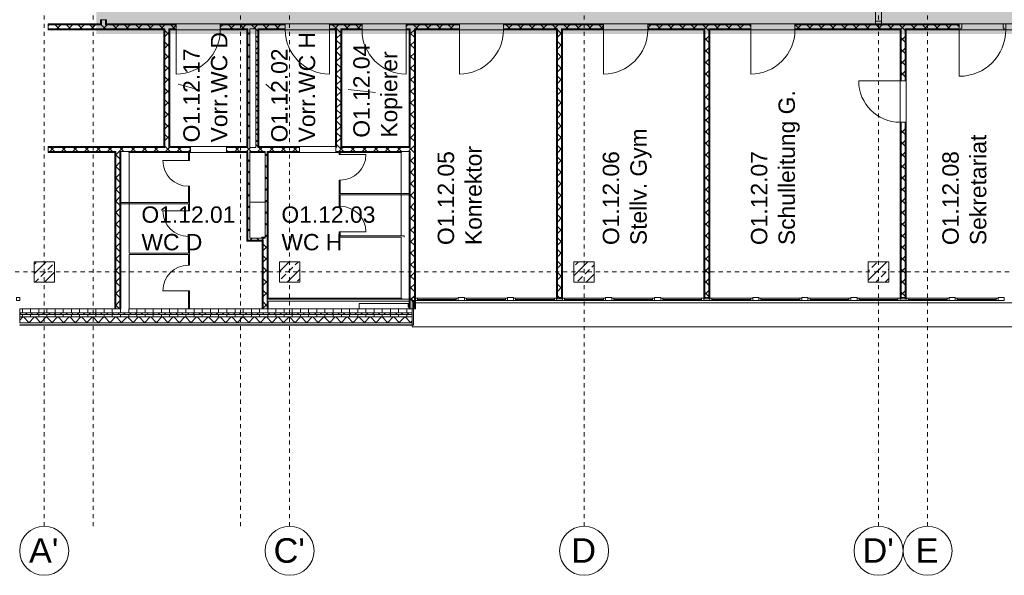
# Model space of a CAD drawing. Header units: metres. Extents: x -52 to 123, y -78 to 33.
# Tile 11 of 112: x 27 to 51, y -65 to -52. Entities that reach past the tile are written whole.
import ezdxf

# ---------------------------------------------------------------- set-up
doc = ezdxf.new("R2010")
doc.units = ezdxf.units.M
doc.linetypes.add('Rasterlinie', pattern=[0.019, 0.01, -0.003, 0.003, -0.003])
doc.linetypes.add('Über Schnittebene 1', pattern=[0.001, 0, -0.001])
for name, color, linetype, lineweight in [('A_Detailelemente', 7, 'Continuous', 9), ('A_Fassadenelemente', 7, 'Continuous', 9), ('A_Fassadenpfosten', 7, 'Continuous', 9), ('A_Fenster', 7, 'Continuous', 9), ('A_Geschossdecken', 7, 'Continuous', 9), ('A_Linien_Ausserhalb des Bereichs', 7, 'Continuous', 9), ('A_Raster', 7, 'Continuous', 9), ('A_Räume_Beschriftung', 7, 'Continuous', 9), ('A_Tragwerksstützen_Stahlbeton', 7, 'Continuous', 9), ('A_Türen', 7, 'Continuous', 9), ('A_Türen_Rahmen', 7, 'Continuous', 9), ('A_Wände', 7, 'Continuous', 9), ('A_Wände_Schraffur', 7, 'Continuous', 18)]:
    doc.layers.add(name, color=color, linetype=linetype, lineweight=lineweight)
doc.styles.add('Arial', font='arial.ttf', dxfattribs={"height": 0.6})
doc.styles.add('Arial_B', font='txt', dxfattribs={"height": 0.4})
pattern_1 = [(45, (1.421, 2.104), (-0.2283955, 0.2283955), []), (45, (1.649, 2.104), (-0.2283955, 0.2283955), [0.161, -0.081])]
pattern_2 = [(0, (1.421, 2.104), (0, 0.2), []), (90, (1.421, 2.104), (-0.2, 1e-17), [])]
pattern_3 = [(45, (1.421, 2.104), (-0.14142136, 0.14142136), []), (135, (1.421, 2.104), (-0.14142136, -0.14142136), [])]

# ---------------------------------------------------------------- blocks, each defined once
blk = doc.blocks.new('Pfosten rechteckig - 75x75_Recht-1433897-BS_Übersicht_O1_BRANDSCHUTZ')
at = {"layer": 'A_Fassadenpfosten'}
for p, q in [((0, 0.06), (-0.075, 0.06)), ((-0.075, 0.06), (-0.075, -0.015)), ((0, 0.06), (0, -0.015)), ((-0.075, -0.015), (0, -0.015))]:
    blk.add_line(p, q, dxfattribs=at)
blk = doc.blocks.new('GSH_Fassade_Fenster_1flg - GSH_Fassade_Fenster_1flg-5999952-BS_Übersicht_O1_BRANDSCHUTZ')
at = {"layer": 'A_Fassadenelemente'}
for p, q in [((-0.525, 0.015), (-0.475, 0.015)), ((-0.525, -0.045), (-0.525, 0.015)), ((-0.475, 0.015), (0.475, 0.015)), ((-0.475, -0.045), (-0.475, 0.015)), ((0.525, 0.015), (0.475, 0.015)), ((0.475, -0.045), (0.475, 0.015)), ((0.525, -0.045), (0.525, 0.015)), ((-0.525, -0.045), (-0.475, -0.045)), ((0.475, -0.015), (-0.475, -0.015)), ((0.475, -0.045), (-0.475, -0.045)), ((0.525, -0.045), (0.475, -0.045))]:
    blk.add_line(p, q, dxfattribs=at)
blk = doc.blocks.new('Pfosten rechteckig - 150x75-1310572-BS_Übersicht_O1_BRANDSCHUTZ')
at = {"layer": 'A_Fassadenpfosten'}
for p, q in [((0.075, 0.06), (-0.075, 0.06)), ((-0.075, 0.06), (-0.075, -0.015)), ((0.075, 0.06), (0.075, -0.015)), ((-0.075, -0.015), (0.075, -0.015))]:
    blk.add_line(p, q, dxfattribs=at)
blk = doc.blocks.new('Pfosten rechteckig - 75x75_Links-2722237-BS_Übersicht_O1_BRANDSCHUTZ')
at = {"layer": 'A_Fassadenpfosten'}
for p, q in [((0, 0.06), (-0.075, 0.06)), ((-0.075, 0.06), (-0.075, -0.015)), ((0, 0.06), (0, -0.015)), ((-0.075, -0.015), (0, -0.015))]:
    blk.add_line(p, q, dxfattribs=at)
blk = doc.blocks.new('GSH_Fassade_Fenster_1flg - GSH_Fassade_Fenster_1flg-5999990-BS_Übersicht_O1_BRANDSCHUTZ')
at = {"layer": 'A_Fassadenelemente'}
for p, q in [((-0.525, 0.015), (-0.475, 0.015)), ((-0.525, -0.045), (-0.525, 0.015)), ((-0.475, 0.015), (0.475, 0.015)), ((-0.475, -0.045), (-0.475, 0.015)), ((0.525, 0.015), (0.475, 0.015)), ((0.475, -0.045), (0.475, 0.015)), ((0.525, -0.045), (0.525, 0.015)), ((-0.525, -0.045), (-0.475, -0.045)), ((0.475, -0.015), (-0.475, -0.015)), ((0.475, -0.045), (-0.475, -0.045)), ((0.525, -0.045), (0.475, -0.045))]:
    blk.add_line(p, q, dxfattribs=at)
blk = doc.blocks.new('GSH_Tuer_I_1flg_SZ_OL_SL - 1800_1135x3000_2135_Voll-6395260-BS_Übersicht_O1_BRANDSCHUTZ')
at = {"layer": 'A_Türen'}
for p, q in [((0.9, 1.224), (0.9, 0.089)), ((-0.235, 0.089), (-0.9, 0.089))]:
    blk.add_line(p, q, dxfattribs=at)
at = {"layer": 'A_Türen', "linetype": 'Über Schnittebene 1'}
for p, q in [((-0.9, 0.089), (0.9, 0.089)), ((0.9, -0.061), (-0.9, -0.061))]:
    blk.add_line(p, q, dxfattribs=at)
at = {"layer": 'A_Türen'}
blk.add_arc((0.9, 0.089), 1.135, 90, 180, dxfattribs=at)
at = {"layer": 'A_Türen_Rahmen'}
for p, q in [((-0.84, 0.089), (-0.9, 0.089)), ((-0.84, -0.061), (-0.84, 0.089)), ((-0.235, 0.089), (-0.84, 0.089)), ((-0.195, 0.089), (-0.235, 0.089)), ((-0.235, 0.089), (-0.235, -0.061)), ((-0.195, 0.049), (-0.195, 0.089)), ((-0.175, 0.049), (-0.195, 0.049)), ((-0.175, -0.061), (-0.175, 0.049)), ((0.86, 0.049), (0.84, 0.049)), ((0.84, 0.049), (0.84, -0.061)), ((0.9, 0.089), (0.86, 0.089)), ((0.86, 0.089), (0.86, 0.049)), ((-0.9, -0.061), (-0.84, -0.061)), ((-0.84, -0.061), (-0.235, -0.061)), ((-0.235, -0.061), (-0.175, -0.061)), ((0.84, -0.061), (0.9, -0.061))]:
    blk.add_line(p, q, dxfattribs=at)
blk = doc.blocks.new('GSH_Tuer_I_1flg_SZ_OL - 1080x3000_2135_Voll-6395013-BS_Übersicht_O1_BRANDSCHUTZ')
at = {"layer": 'A_Türen'}
blk.add_line((0.54, 1.169), (0.54, 0.089), dxfattribs=at)
at = {"layer": 'A_Türen', "linetype": 'Über Schnittebene 1'}
for p, q in [((-0.54, 0.089), (0.54, 0.089)), ((-0.54, -0.061), (0.48, -0.061))]:
    blk.add_line(p, q, dxfattribs=at)
at = {"layer": 'A_Türen'}
blk.add_arc((0.54, 0.089), 1.08, 90, 180, dxfattribs=at)
blk = doc.blocks.new('GSH_Tuer_I_1flg_SZ_OL - 1080x3000_2135_Voll-6395009-BS_Übersicht_O1_BRANDSCHUTZ')
at = {"layer": 'A_Türen', "linetype": 'Über Schnittebene 1'}
for p, q in [((-0.54, 0.061), (0.48, 0.061)), ((-0.54, -0.089), (0.54, -0.089))]:
    blk.add_line(p, q, dxfattribs=at)
at = {"layer": 'A_Türen'}
blk.add_line((0.54, -1.169), (0.54, -0.089), dxfattribs=at)
blk.add_arc((0.54, -0.089), 1.08, 180, 270, dxfattribs=at)
blk = doc.blocks.new('GSH_Tuer_I_1flg_SZ - 1010x2135_Voll-4209508-BS_Übersicht_O1_BRANDSCHUTZ')
at = {"layer": 'A_Türen'}
blk.add_line((0.505, 1.099), (0.505, 0.089), dxfattribs=at)
at = {"layer": 'A_Türen', "linetype": 'Über Schnittebene 1'}
for p, q in [((-0.505, 0.089), (0.505, 0.089)), ((-0.505, -0.061), (0.505, -0.061))]:
    blk.add_line(p, q, dxfattribs=at)
at = {"layer": 'A_Türen'}
blk.add_arc((0.505, 0.089), 1.01, 90, 180, dxfattribs=at)
blk = doc.blocks.new('GSH_Tuer_I_1flg_SZ_OL_SL - 2075_1320x3010_2135_Voll-6392379-BS_Übersicht_O1_BRANDSCHUTZ')
at = {"layer": 'A_Türen', "linetype": 'Über Schnittebene 1'}
for p, q in [((1.037, 0.061), (-1.038, 0.061)), ((-1.038, -0.089), (1.037, -0.089))]:
    blk.add_line(p, q, dxfattribs=at)
at = {"layer": 'A_Türen'}
for p, q in [((-0.283, -0.089), (-1.038, -0.089)), ((1.037, -1.409), (1.037, -0.089))]:
    blk.add_line(p, q, dxfattribs=at)
blk.add_arc((1.037, -0.089), 1.32, 180, 270, dxfattribs=at)
at = {"layer": 'A_Türen_Rahmen'}
for p, q in [((-1.038, 0.061), (-0.978, 0.061)), ((-0.978, 0.061), (-0.978, -0.089)), ((-0.978, 0.061), (-0.283, 0.061)), ((-0.283, 0.061), (-0.223, 0.061)), ((-0.283, -0.089), (-0.283, 0.061)), ((-0.223, 0.061), (-0.223, -0.049)), ((0.977, 0.061), (1.037, 0.061)), ((0.977, -0.049), (0.977, 0.061)), ((-0.978, -0.089), (-1.038, -0.089)), ((-0.283, -0.089), (-0.978, -0.089)), ((-0.243, -0.089), (-0.283, -0.089)), ((-0.243, -0.049), (-0.243, -0.089)), ((-0.223, -0.049), (-0.243, -0.049)), ((0.997, -0.049), (0.977, -0.049)), ((0.997, -0.089), (0.997, -0.049)), ((1.037, -0.089), (0.997, -0.089))]:
    blk.add_line(p, q, dxfattribs=at)
blk = doc.blocks.new('IPRO_Tuer_I_WC - 625x2000-3642981-BS_Übersicht_O1_BRANDSCHUTZ')
at = {"layer": 'A_Türen'}
blk.add_line((0.312, 0.029), (0.312, 0.654), dxfattribs=at)
blk.add_arc((0.312, 0.029), 0.625, 90, 180, dxfattribs=at)
blk = doc.blocks.new('IPRO_Tuer_I_WC - 625x2000-3642983-BS_Übersicht_O1_BRANDSCHUTZ')
at = {"layer": 'A_Türen'}
blk.add_line((0.312, -0.029), (0.312, -0.654), dxfattribs=at)
blk.add_arc((0.312, -0.029), 0.625, 180, 270, dxfattribs=at)
blk = doc.blocks.new('IPRO_Tueroeffnung - 885x2135-4139940-BS_Übersicht_O1_BRANDSCHUTZ')
at = {"layer": 'A_Türen', "linetype": 'Über Schnittebene 1'}
for p, q in [((-0.443, 0.089), (0.442, 0.089)), ((0.442, -0.061), (-0.443, -0.061))]:
    blk.add_line(p, q, dxfattribs=at)
blk = doc.blocks.new('Systemelement - GSH_Fassadenelement_169-169-169-6671684-BS_Übersicht_O1_BRANDSCHUTZ')
at = {"layer": 'A_Fassadenelemente'}
for p, q in [((-0.6, 0.06), (0.6, 0.06)), ((-0.6, 0.052), (-0.6, 0.06)), ((0.6, 0.052), (-0.6, 0.052)), ((0.6, 0.052), (0.6, 0.06))]:
    blk.add_line(p, q, dxfattribs=at)
blk = doc.blocks.new('Fensterbank1 - Fensterbank-6073046-BS_Übersicht_O1_BRANDSCHUTZ')
at = {"layer": 'A_Fenster'}
for p, q in [((74.126, -58.648), (37.031, -58.648)), ((36.956, -59.237), (36.956, -59.197)), ((36.956, -59.241), (36.956, -59.237)), ((36.956, -59.241), (74.156, -59.241))]:
    blk.add_line(p, q, dxfattribs=at)
blk = doc.blocks.new('Metal_Verkleidung - Metal_Verkleidung-6154593-BS_Übersicht_O1_BRANDSCHUTZ')
at = {"layer": 'A_Wände', "lineweight": 18}
for p, q in [((36.956, -59.197), (36.956, -58.597)), ((36.956, -58.597), (36.986, -58.597)), ((36.986, -58.597), (36.986, -59.197)), ((36.956, -59.197), (36.986, -59.197))]:
    blk.add_line(p, q, dxfattribs=at)
blk = doc.blocks.new('Raster - 3_0mm_mit Kreis-376402-BS_Übersicht_O1_BRANDSCHUTZ')
at = {"layer": 'A_Raster'}
blk.add_circle((0, 0), 0.003, dxfattribs=at)

msp = doc.modelspace()

# ---------------------------------------------------------------- hatches: boundary and pattern name
at = {"layer": 'A_Detailelemente', "true_color": 0xebdb14}
msp.add_hatch(color=40, dxfattribs=at).paths.add_polyline_path([(61.006, -52.072), (82.581, -52.072), (82.581, -51.822), (29.481, -51.822), (29.481, -41.357), (29.581, -41.357), (29.581, -41.277), (28.706, -41.277), (28.706, -40.447), (20.232, -40.447), (20.232, -40.647), (28.526, -40.647), (28.526, -41.457), (29.231, -41.457), (29.231, -52.072), (61.006, -52.072)], flags=0)
at = {"layer": 'A_Detailelemente', "true_color": 0xc2e2c4}
msp.add_hatch(color=254, dxfattribs=at).paths.add_polyline_path([(65.631, -51.822), (82.581, -51.822), (82.581, -49.572), (74.506, -49.572), (74.504, -41.357), (70.581, -41.357), (70.581, -49.572), (32.131, -49.572), (32.131, -41.357), (29.481, -41.357), (29.481, -51.822), (65.011, -51.822)], flags=0)
at = {"layer": 'A_Tragwerksstützen_Stahlbeton'}
h = msp.add_hatch(dxfattribs=at)
h.set_pattern_fill('FP_3', color=256, style=0, pattern_type=2)
h.set_pattern_definition(pattern_1)
h.paths.add_polyline_path([(28.206, -58.147), (28.206, -57.647), (27.706, -57.647), (27.706, -58.147)], flags=0)
h = msp.add_hatch(dxfattribs=at)
h.set_pattern_fill('FP_3', color=256, style=0, pattern_type=2)
h.set_pattern_definition(pattern_1)
h.paths.add_polyline_path([(34.206, -58.147), (34.206, -57.647), (33.706, -57.647), (33.706, -58.147)], flags=0)
h = msp.add_hatch(dxfattribs=at)
h.set_pattern_fill('FP_3', color=256, style=0, pattern_type=2)
h.set_pattern_definition(pattern_1)
h.paths.add_polyline_path([(41.406, -58.147), (41.406, -57.647), (40.906, -57.647), (40.906, -58.147)], flags=0)
h = msp.add_hatch(dxfattribs=at)
h.set_pattern_fill('FP_3', color=256, style=0, pattern_type=2)
h.set_pattern_definition(pattern_1)
h.paths.add_polyline_path([(48.606, -58.147), (48.606, -57.647), (48.106, -57.647), (48.106, -58.147)], flags=0)
at = {"layer": 'A_Wände_Schraffur', "lineweight": 9}
h = msp.add_hatch(dxfattribs=at)
h.set_pattern_fill('FP_2', color=256, style=0, pattern_type=2)
h.set_pattern_definition(pattern_3)
h.paths.add_polyline_path([(29.444, -51.847), (29.456, -51.847), (29.456, -51.722), (29.356, -51.723), (29.356, -51.847)], flags=0)
h.paths.add_polyline_path([(29.356, -49.922), (29.456, -49.922), (29.456, -41.307), (29.356, -41.307), (29.356, -49.856)], flags=0)
h = msp.add_hatch(dxfattribs=at)
h.set_pattern_fill('FP_2', color=256, style=0, pattern_type=2)
h.set_pattern_definition(pattern_3)
h.paths.add_polyline_path([(54.039, -51.947), (55.201, -51.947), (55.201, -51.847), (52.131, -51.847), (52.131, -51.947), (53.806, -51.947)], flags=0)
h.paths.add_polyline_path([(82.581, -51.947), (82.581, -51.847), (78.711, -51.847), (78.711, -51.947), (82.079, -51.947)], flags=0)
h.paths.add_polyline_path([(29.231, -51.947), (31.181, -51.947), (31.181, -51.847), (28.056, -51.847), (28.056, -51.947), (29.047, -51.947)], flags=0)
h.paths.add_polyline_path([(77.631, -51.947), (77.631, -51.847), (75.481, -51.847), (75.481, -51.947), (77.203, -51.947)], flags=0)
h.paths.add_polyline_path([(32.261, -51.947), (33.851, -51.947), (33.851, -51.847), (32.261, -51.847), (32.261, -51.901)], flags=0)
h.paths.add_polyline_path([(73.556, -51.947), (74.401, -51.947), (74.401, -51.847), (72.211, -51.847), (72.211, -51.947), (73.545, -51.947)], flags=0)
h.paths.add_polyline_path([(34.931, -51.947), (35.726, -51.947), (35.726, -51.847), (34.931, -51.847), (34.931, -51.937)], flags=0)
h.paths.add_polyline_path([(36.806, -51.947), (38.106, -51.947), (38.106, -51.847), (36.806, -51.847), (36.806, -51.901)], flags=0)
h.paths.add_polyline_path([(39.186, -51.947), (41.631, -51.947), (41.631, -51.847), (39.186, -51.847), (39.186, -51.912)], flags=0)
h.paths.add_polyline_path([(71.107, -51.947), (71.131, -51.947), (71.131, -51.847), (69.981, -51.847), (69.981, -51.947), (70.631, -51.947)], flags=0)
h.paths.add_polyline_path([(68.901, -51.947), (68.901, -51.847), (66.711, -51.847), (66.711, -51.947), (68.669, -51.947)], flags=0)
h.paths.add_polyline_path([(42.711, -51.947), (45.231, -51.947), (45.231, -51.847), (42.711, -51.847), (42.711, -51.916)], flags=0)
h.paths.add_polyline_path([(65.631, -51.947), (65.631, -51.847), (63.111, -51.847), (63.111, -51.947), (65.011, -51.947)], flags=0)
h.paths.add_polyline_path([(62.031, -51.947), (62.031, -51.847), (59.511, -51.847), (59.511, -51.947), (61.354, -51.947)], flags=0)
h.paths.add_polyline_path([(46.311, -51.947), (50.331, -51.947), (50.331, -51.847), (46.311, -51.847), (46.311, -51.93)], flags=0)
h.paths.add_polyline_path([(58.431, -51.947), (58.431, -51.847), (56.281, -51.847), (56.281, -51.947), (57.697, -51.947)], flags=0)
h = msp.add_hatch(dxfattribs=at)
h.set_pattern_fill('FP_2', color=256, style=0, pattern_type=2)
h.set_pattern_definition(pattern_3)
h.paths.add_polyline_path([(30.906, -54.847), (31.006, -54.847), (31.006, -51.947), (30.906, -51.947), (30.906, -54.834)], flags=0)
h = msp.add_hatch(dxfattribs=at)
h.set_pattern_fill('FP_2', color=256, style=0, pattern_type=2)
h.set_pattern_definition(pattern_3)
h.paths.add_polyline_path([(32.981, -54.847), (32.981, -51.947), (32.931, -51.947), (32.931, -54.847)], flags=0)
h = msp.add_hatch(dxfattribs=at)
h.set_pattern_fill('FP_2', color=256, style=0, pattern_type=2)
h.set_pattern_definition(pattern_3)
h.paths.add_polyline_path([(33.131, -54.847), (33.181, -54.847), (33.181, -51.947), (33.131, -51.947), (33.131, -54.825)], flags=0)
h = msp.add_hatch(dxfattribs=at)
h.set_pattern_fill('FP_2', color=256, style=0, pattern_type=2)
h.set_pattern_definition(pattern_3)
h.paths.add_polyline_path([(35.106, -54.847), (35.206, -54.847), (35.206, -51.947), (35.106, -51.947), (35.106, -54.834)], flags=0)
h = msp.add_hatch(dxfattribs=at)
h.set_pattern_fill('FP_2', color=256, style=0, pattern_type=2)
h.set_pattern_definition(pattern_3)
h.paths.add_polyline_path([(36.906, -54.847), (37.006, -54.847), (37.006, -51.947), (36.906, -51.947), (36.906, -54.834)], flags=0)
h = msp.add_hatch(dxfattribs=at)
h.set_pattern_fill('FP_2', color=256, style=0, pattern_type=2)
h.set_pattern_definition(pattern_3)
h.paths.add_polyline_path([(40.546, -58.554), (40.606, -58.554), (40.606, -51.947), (40.506, -51.947), (40.506, -58.554), (40.543, -58.554)], flags=0)
h = msp.add_hatch(dxfattribs=at)
h.set_pattern_fill('FP_2', color=256, style=0, pattern_type=2)
h.set_pattern_definition(pattern_3)
h.paths.add_polyline_path([(44.106, -58.554), (44.206, -58.554), (44.206, -51.947), (44.106, -51.947), (44.106, -58.432)], flags=0)
h = msp.add_hatch(dxfattribs=at)
h.set_pattern_fill('FP_2', color=256, style=0, pattern_type=2)
h.set_pattern_definition(pattern_3)
h.paths.add_polyline_path([(49.006, -58.554), (49.006, -54.232), (48.906, -54.232), (48.906, -58.554)], flags=0)
h.paths.add_polyline_path([(48.906, -53.222), (49.006, -53.222), (49.006, -51.947), (48.906, -51.947), (48.906, -52.542)], flags=0)
h = msp.add_hatch(dxfattribs=at)
h.set_pattern_fill('FP_2', color=256, style=0, pattern_type=2)
h.set_pattern_definition(pattern_3)
h.paths.add_polyline_path([(35.236, -54.947), (35.236, -54.847), (35.086, -54.847), (35.086, -54.947)], flags=0)
h.paths.add_polyline_path([(32.906, -54.947), (34.201, -54.947), (34.201, -54.847), (32.416, -54.847), (32.416, -54.947), (32.571, -54.947)], flags=0)
h.paths.add_polyline_path([(31.531, -54.947), (31.531, -54.847), (28.056, -54.847), (28.056, -54.947), (30.876, -54.947)], flags=0)
h = msp.add_hatch(dxfattribs=at)
h.set_pattern_fill('FP_2', color=256, style=0, pattern_type=2)
h.set_pattern_definition(pattern_3)
h.paths.add_polyline_path([(36.906, -54.947), (36.906, -54.847), (35.236, -54.847), (35.236, -54.947), (36.898, -54.947)], flags=0)
h = msp.add_hatch(dxfattribs=at)
h.set_pattern_fill('FP_2', color=256, style=0, pattern_type=2)
h.set_pattern_definition(pattern_3)
h.paths.add_polyline_path([(36.906, -58.797), (37.006, -58.797), (37.005, -54.847), (36.906, -54.847), (36.906, -58.775)], flags=0)
h = msp.add_hatch(dxfattribs=at)
h.set_pattern_fill('FP_2', color=256, style=0, pattern_type=2)
h.set_pattern_definition(pattern_3)
h.paths.add_polyline_path([(29.806, -58.797), (29.806, -54.947), (29.706, -54.947), (29.706, -58.797)], flags=0)
h = msp.add_hatch(dxfattribs=at)
h.set_pattern_fill('FP_2', color=256, style=0, pattern_type=2)
h.set_pattern_definition(pattern_3)
h.paths.add_polyline_path([(32.931, -57.067), (32.981, -57.067), (32.981, -54.947), (32.931, -54.947), (32.931, -56.602)], flags=0)
h = msp.add_hatch(dxfattribs=at)
h.set_pattern_fill('FP_2', color=256, style=0, pattern_type=2)
h.set_pattern_definition(pattern_3)
h.paths.add_polyline_path([(33.376, -57.067), (33.406, -57.067), (33.406, -54.947), (33.356, -54.947), (33.356, -57.067)], flags=0)
h = msp.add_hatch(dxfattribs=at)
h.set_pattern_fill('FP_2', color=256, style=0, pattern_type=2)
h.set_pattern_definition(pattern_3)
h.paths.add_polyline_path([(33.356, -57.117), (33.406, -57.117), (33.405, -57.067), (32.931, -57.067), (32.931, -57.117), (33.314, -57.117)], flags=0)
h = msp.add_hatch(dxfattribs=at)
h.set_pattern_fill('FP_2', color=256, style=0, pattern_type=2)
h.set_pattern_definition(pattern_3)
h.paths.add_polyline_path([(33.314, -58.797), (33.406, -58.797), (33.406, -57.117), (33.306, -57.117), (33.306, -58.797)], flags=0)
h = msp.add_hatch(dxfattribs=at)
h.set_pattern_fill('FP_1', color=256, style=0, pattern_type=2)
h.set_pattern_definition(pattern_2)
h.paths.add_polyline_path([(82.689, -58.897), (82.956, -58.897), (82.956, -58.797), (74.156, -58.797), (74.156, -58.897), (82.656, -58.897)], flags=0)
h.paths.add_polyline_path([(36.956, -58.897), (36.956, -58.797), (27.356, -58.797), (27.356, -58.897), (36.362, -58.897)], flags=0)
h = msp.add_hatch(dxfattribs=at)
h.set_pattern_fill('FP_2', color=256, style=0, pattern_type=2)
h.set_pattern_definition(pattern_3)
h.paths.add_polyline_path([(82.856, -58.937), (82.996, -58.937), (82.996, -58.897), (74.156, -58.897), (74.156, -58.937), (82.689, -58.937)], flags=0)
h.paths.add_polyline_path([(36.956, -58.937), (36.956, -58.897), (27.356, -58.897), (27.356, -58.937), (36.362, -58.937)], flags=0)
h = msp.add_hatch(dxfattribs=at)
h.set_pattern_fill('FP_1', color=256, style=0, pattern_type=2)
h.set_pattern_definition(pattern_2)
h.paths.add_polyline_path([(82.856, -58.997), (83.056, -58.997), (83.056, -58.937), (74.156, -58.937), (74.156, -58.997), (82.689, -58.997)], flags=0)
h.paths.add_polyline_path([(36.956, -58.997), (36.956, -58.937), (27.356, -58.937), (27.356, -58.997), (36.362, -58.997)], flags=0)
h = msp.add_hatch(dxfattribs=at)
h.set_pattern_fill('FP_2', color=256, style=0, pattern_type=2)
h.set_pattern_definition(pattern_3)
h.paths.add_polyline_path([(74.156, -59.137), (83.196, -59.137), (83.196, -58.997), (74.156, -58.997), (74.156, -59.132)], flags=0)
h.paths.add_polyline_path([(36.956, -59.137), (36.956, -58.997), (27.356, -58.997), (27.356, -59.137), (34.533, -59.137)], flags=0)

# ---------------------------------------------------------------- linework, layer by layer
at = {"layer": 'A_Geschossdecken'}
for p, q in [((31.181, -51.822), (32.261, -51.822)), ((32.261, -51.972), (31.181, -51.972)), ((33.851, -51.822), (34.931, -51.822)), ((34.931, -51.972), (33.851, -51.972)), ((35.726, -51.822), (36.806, -51.822)), ((36.806, -51.972), (35.726, -51.972)), ((38.106, -51.822), (39.186, -51.822)), ((39.186, -51.972), (38.106, -51.972)), ((41.631, -51.822), (42.711, -51.822)), ((42.711, -51.972), (41.631, -51.972)), ((45.231, -51.822), (46.311, -51.822)), ((46.311, -51.972), (45.231, -51.972)), ((51.426, -51.972), (50.371, -51.972)), ((50.391, -51.822), (51.406, -51.822)), ((48.881, -54.232), (48.881, -53.222)), ((49.031, -53.222), (49.031, -54.232)), ((31.531, -54.822), (32.416, -54.822)), ((34.201, -54.822), (35.081, -54.822)), ((32.416, -54.972), (31.531, -54.972)), ((35.086, -54.972), (34.201, -54.972)), ((32.981, -56.187), (33.356, -56.187)), ((35.656, -58.797), (35.656, -58.672)), ((35.656, -58.672), (36.881, -58.672)), ((36.856, -58.757), (36.856, -58.672)), ((36.881, -58.757), (36.856, -58.757))]:
    msp.add_line(p, q, dxfattribs=at)
at = {"layer": 'A_Linien_Ausserhalb des Bereichs'}
for p, q in [((33.286, -57.042), (33.276, -57.042)), ((33.276, -57.042), (33.276, -57.067)), ((33.286, -57.067), (33.286, -57.042)), ((33.356, -57.042), (33.286, -57.042))]:
    msp.add_line(p, q, dxfattribs=at)
at = {"layer": 'A_Raster', "linetype": 'Rasterlinie'}
for p, q in [((27.956, -64.12), (27.956, 31.557)), ((29.156, -64.12), (29.156, 31.557)), ((32.756, -64.12), (32.756, 31.557)), ((33.956, -64.12), (33.956, 31.557)), ((41.156, -64.12), (41.156, 31.557)), ((48.356, -64.12), (48.356, 31.557)), ((49.556, -64.12), (49.556, 31.557)), ((9.846, -57.897), (94.587, -57.897))]:
    msp.add_line(p, q, dxfattribs=at)
at = {"layer": 'A_Räume_Beschriftung'}
for p, q in [((31.763, -53.448), (31.228, -53.303)), ((33.563, -53.466), (33.376, -53.303)), ((36.059, -53.507), (35.384, -53.432))]:
    msp.add_line(p, q, dxfattribs=at)
at = {"layer": 'A_Tragwerksstützen_Stahlbeton', "lineweight": 18}
for p, q in [((27.706, -58.147), (27.706, -57.647)), ((27.706, -57.647), (28.206, -57.647)), ((28.206, -58.147), (28.206, -57.647)), ((33.706, -58.147), (33.706, -57.647)), ((33.706, -57.647), (34.206, -57.647)), ((34.206, -58.147), (34.206, -57.647)), ((40.906, -58.147), (40.906, -57.647)), ((40.906, -57.647), (41.406, -57.647)), ((41.406, -58.147), (41.406, -57.647)), ((48.106, -58.147), (48.106, -57.647)), ((48.106, -57.647), (48.606, -57.647)), ((48.606, -58.147), (48.606, -57.647)), ((28.206, -58.147), (27.706, -58.147)), ((34.206, -58.147), (33.706, -58.147)), ((41.406, -58.147), (40.906, -58.147)), ((48.606, -58.147), (48.106, -58.147))]:
    msp.add_line(p, q, dxfattribs=at)
at = {"layer": 'A_Wände', "lineweight": 18}
for p, q in [((29.331, -51.722), (29.331, -51.822)), ((29.331, -51.722), (29.481, -51.722)), ((29.481, -51.822), (29.481, -51.722)), ((28.056, -51.822), (29.331, -51.822)), ((28.056, -51.822), (28.056, -51.972)), ((28.056, -51.972), (30.881, -51.972)), ((29.481, -51.822), (31.181, -51.822)), ((30.881, -54.822), (30.881, -51.972)), ((31.031, -51.972), (31.181, -51.972)), ((31.031, -51.972), (31.031, -54.822)), ((31.181, -51.822), (31.181, -51.972)), ((33.851, -51.822), (32.261, -51.822)), ((32.261, -51.822), (32.261, -51.972)), ((32.261, -51.972), (32.906, -51.972)), ((32.906, -54.822), (32.906, -51.972)), ((33.206, -51.972), (33.851, -51.972)), ((33.206, -51.972), (33.206, -54.822)), ((33.851, -51.822), (33.851, -51.972)), ((35.726, -51.822), (34.931, -51.822)), ((34.931, -51.822), (34.931, -51.972)), ((34.931, -51.972), (35.081, -51.972)), ((35.081, -54.822), (35.081, -51.972)), ((35.231, -51.972), (35.726, -51.972)), ((35.231, -51.972), (35.231, -54.822)), ((35.726, -51.822), (35.726, -51.972)), ((38.106, -51.822), (36.806, -51.822)), ((36.806, -51.822), (36.806, -51.972)), ((36.806, -51.972), (36.881, -51.972)), ((36.881, -54.822), (36.881, -51.972)), ((37.031, -51.972), (38.106, -51.972)), ((37.031, -51.972), (37.031, -58.797)), ((38.106, -51.822), (38.106, -51.972)), ((41.631, -51.822), (39.186, -51.822)), ((39.186, -51.822), (39.186, -51.972)), ((39.186, -51.972), (40.481, -51.972)), ((40.481, -58.554), (40.481, -51.972)), ((40.631, -51.972), (41.631, -51.972)), ((40.631, -51.972), (40.631, -58.554)), ((41.631, -51.822), (41.631, -51.972)), ((45.231, -51.822), (42.711, -51.822)), ((42.711, -51.822), (42.711, -51.972)), ((42.711, -51.972), (44.081, -51.972)), ((44.081, -58.554), (44.081, -51.972)), ((44.231, -51.972), (45.231, -51.972)), ((44.231, -51.972), (44.231, -58.554)), ((45.231, -51.822), (45.231, -51.972)), ((50.331, -51.822), (46.311, -51.822)), ((46.311, -51.822), (46.311, -51.972)), ((46.311, -51.972), (48.881, -51.972)), ((48.881, -51.972), (48.881, -53.222)), ((49.031, -51.972), (50.331, -51.972)), ((49.031, -53.222), (49.031, -51.972)), ((50.331, -51.822), (50.331, -51.972)), ((48.881, -53.222), (49.031, -53.222)), ((48.881, -58.554), (48.881, -54.232)), ((48.881, -54.232), (49.031, -54.232)), ((49.031, -58.554), (49.031, -54.232)), ((28.056, -54.822), (30.881, -54.822)), ((28.056, -54.822), (28.056, -54.972)), ((31.031, -54.822), (31.531, -54.822)), ((31.531, -54.822), (31.531, -54.972)), ((32.906, -54.822), (32.416, -54.822)), ((32.416, -54.822), (32.416, -54.972)), ((34.201, -54.822), (33.206, -54.822)), ((34.201, -54.822), (34.201, -54.972)), ((35.081, -54.822), (35.086, -54.822)), ((35.086, -54.822), (35.086, -54.972)), ((35.231, -54.822), (36.881, -54.822)), ((28.056, -54.972), (29.681, -54.972)), ((29.681, -58.797), (29.681, -54.972)), ((29.831, -54.972), (29.831, -58.797)), ((30.031, -54.972), (31.531, -54.972)), ((31.481, -54.972), (31.481, -55.172)), ((31.511, -54.972), (31.511, -55.172)), ((32.416, -54.972), (32.906, -54.972)), ((32.906, -57.142), (32.906, -54.972)), ((32.981, -54.972), (33.356, -54.972)), ((32.981, -54.972), (32.981, -57.067)), ((33.356, -57.067), (33.356, -54.972)), ((33.431, -54.972), (33.431, -58.537)), ((33.431, -54.972), (34.201, -54.972)), ((36.681, -54.972), (35.086, -54.972)), ((35.166, -54.972), (35.166, -55.022)), ((35.166, -55.022), (35.196, -55.022)), ((35.196, -54.972), (35.196, -55.022)), ((36.881, -58.797), (36.881, -54.972)), ((31.481, -55.172), (31.511, -55.172)), ((31.481, -55.797), (31.481, -56.197)), ((31.481, -55.797), (31.511, -55.797)), ((31.511, -55.797), (31.511, -56.402)), ((35.166, -55.647), (35.166, -56.292)), ((35.166, -55.647), (35.196, -55.647)), ((35.196, -55.647), (35.196, -55.977)), ((35.196, -55.977), (36.881, -55.977)), ((35.196, -56.007), (35.196, -56.292)), ((36.881, -56.007), (35.196, -56.007)), ((29.831, -56.197), (31.481, -56.197)), ((31.481, -56.227), (29.831, -56.227)), ((31.481, -56.227), (31.481, -56.402)), ((35.166, -56.292), (35.196, -56.292)), ((31.481, -56.402), (31.511, -56.402)), ((31.481, -57.437), (31.481, -57.027)), ((31.481, -57.027), (31.511, -57.027)), ((31.511, -57.732), (31.511, -57.027)), ((35.166, -57.042), (35.166, -56.917)), ((35.166, -56.917), (35.196, -56.917)), ((36.681, -57.042), (35.166, -57.042)), ((35.196, -57.012), (35.196, -56.917)), ((35.196, -57.012), (36.681, -57.012)), ((33.281, -57.142), (32.906, -57.142)), ((32.981, -57.067), (33.356, -57.067)), ((33.281, -57.142), (33.281, -58.797)), ((30.031, -57.437), (31.481, -57.437)), ((31.481, -57.467), (30.031, -57.467)), ((31.481, -57.732), (31.481, -57.467)), ((31.481, -57.732), (31.511, -57.732)), ((31.481, -58.797), (31.481, -58.357)), ((31.481, -58.357), (31.511, -58.357)), ((31.511, -58.797), (31.511, -58.357)), ((33.431, -58.537), (36.681, -58.537)), ((33.431, -58.612), (36.881, -58.612)), ((33.431, -58.797), (33.431, -58.612)), ((40.481, -58.554), (40.631, -58.554)), ((44.081, -58.554), (44.231, -58.554)), ((48.881, -58.554), (49.031, -58.554)), ((27.356, -58.797), (29.681, -58.797)), ((27.356, -58.797), (27.356, -59.137)), ((30.031, -58.797), (31.481, -58.797)), ((31.511, -58.797), (33.281, -58.797)), ((33.431, -58.797), (36.881, -58.797)), ((36.956, -58.797), (36.956, -59.137)), ((36.956, -58.797), (37.031, -58.797)), ((36.956, -58.997), (27.356, -58.997)), ((36.956, -59.137), (27.356, -59.137))]:
    msp.add_line(p, q, dxfattribs=at)
at = {"layer": 'A_Wände'}
for p, q in [((29.344, -51.834), (29.344, -51.722)), ((29.356, -51.847), (29.356, -51.722)), ((29.456, -51.847), (29.456, -51.722)), ((29.469, -51.834), (29.469, -51.722)), ((28.056, -51.834), (29.344, -51.834)), ((28.056, -51.847), (29.356, -51.847)), ((28.056, -51.947), (30.906, -51.947)), ((28.056, -51.959), (30.894, -51.959)), ((29.456, -51.847), (31.181, -51.847)), ((29.469, -51.834), (31.181, -51.834)), ((30.894, -54.834), (30.894, -51.959)), ((30.906, -54.847), (30.906, -51.947)), ((31.006, -51.947), (31.181, -51.947)), ((31.006, -54.847), (31.006, -51.947)), ((31.019, -51.959), (31.181, -51.959)), ((31.019, -54.834), (31.019, -51.959)), ((32.261, -51.834), (33.851, -51.834)), ((32.261, -51.847), (33.851, -51.847)), ((32.261, -51.947), (32.931, -51.947)), ((32.261, -51.959), (32.931, -51.959)), ((32.931, -51.947), (32.931, -54.847)), ((32.981, -51.947), (33.131, -51.947)), ((32.981, -51.947), (32.981, -54.847)), ((33.131, -51.947), (33.131, -54.847)), ((33.181, -51.947), (33.851, -51.947)), ((33.181, -51.947), (33.181, -54.847)), ((33.181, -51.959), (33.851, -51.959)), ((34.931, -51.834), (35.726, -51.834)), ((34.931, -51.847), (35.726, -51.847)), ((34.931, -51.947), (35.106, -51.947)), ((34.931, -51.959), (35.094, -51.959)), ((35.094, -54.822), (35.094, -51.959)), ((35.106, -54.847), (35.106, -51.947)), ((35.206, -51.947), (35.726, -51.947)), ((35.206, -54.847), (35.206, -51.947)), ((35.219, -51.959), (35.726, -51.959)), ((35.219, -54.822), (35.219, -51.959)), ((36.806, -51.834), (38.106, -51.834)), ((36.806, -51.847), (38.106, -51.847)), ((36.806, -51.947), (36.906, -51.947)), ((36.806, -51.959), (36.894, -51.959)), ((36.894, -54.822), (36.894, -51.959)), ((36.906, -54.847), (36.906, -51.947)), ((37.006, -51.947), (38.106, -51.947)), ((37.006, -58.797), (37.006, -51.947)), ((37.019, -51.959), (38.106, -51.959)), ((37.019, -54.822), (37.019, -51.959)), ((39.186, -51.834), (41.631, -51.834)), ((39.186, -51.847), (41.631, -51.847)), ((39.186, -51.947), (40.506, -51.947)), ((39.186, -51.959), (40.494, -51.959)), ((40.494, -58.554), (40.494, -51.959)), ((40.506, -58.554), (40.506, -51.947)), ((40.606, -51.947), (41.631, -51.947)), ((40.606, -58.554), (40.606, -51.947)), ((40.619, -51.959), (41.631, -51.959)), ((40.619, -58.554), (40.619, -51.959)), ((42.711, -51.834), (45.231, -51.834)), ((42.711, -51.847), (45.231, -51.847)), ((42.711, -51.947), (44.106, -51.947)), ((42.711, -51.959), (44.094, -51.959)), ((44.094, -58.554), (44.094, -51.959)), ((44.106, -58.554), (44.106, -51.947)), ((44.206, -51.947), (45.231, -51.947)), ((44.206, -58.554), (44.206, -51.947)), ((44.219, -51.959), (45.231, -51.959)), ((44.219, -58.554), (44.219, -51.959)), ((46.311, -51.834), (50.331, -51.834)), ((46.311, -51.847), (50.331, -51.847)), ((46.311, -51.947), (48.906, -51.947)), ((46.311, -51.959), (48.894, -51.959)), ((48.894, -53.222), (48.894, -51.959)), ((48.906, -53.222), (48.906, -51.947)), ((49.006, -51.947), (50.331, -51.947)), ((49.006, -53.222), (49.006, -51.947)), ((49.019, -51.959), (50.331, -51.959)), ((49.019, -53.222), (49.019, -51.959)), ((48.894, -58.554), (48.894, -54.232)), ((48.906, -58.554), (48.906, -54.232)), ((49.006, -58.554), (49.006, -54.232)), ((49.019, -58.554), (49.019, -54.232)), ((28.056, -54.834), (30.894, -54.834)), ((28.056, -54.847), (30.906, -54.847)), ((31.006, -54.847), (31.531, -54.847)), ((31.019, -54.834), (31.531, -54.834)), ((32.416, -54.834), (32.931, -54.834)), ((32.416, -54.847), (32.931, -54.847)), ((32.981, -54.847), (33.131, -54.847)), ((33.181, -54.834), (34.201, -54.834)), ((33.181, -54.847), (34.201, -54.847)), ((35.086, -54.834), (35.094, -54.834)), ((35.086, -54.847), (35.106, -54.847)), ((36.906, -54.847), (35.206, -54.847)), ((36.894, -54.834), (35.219, -54.834)), ((37.019, -58.797), (37.019, -54.834)), ((28.056, -54.947), (29.706, -54.947)), ((28.056, -54.959), (29.694, -54.959)), ((29.694, -58.797), (29.694, -54.959)), ((29.706, -58.797), (29.706, -54.947)), ((29.806, -58.797), (29.806, -54.947)), ((29.806, -54.947), (31.531, -54.947)), ((29.819, -58.797), (29.819, -54.959)), ((29.819, -54.959), (29.831, -54.959)), ((30.006, -54.959), (31.531, -54.959)), ((30.031, -54.972), (30.031, -57.437)), ((32.416, -54.947), (32.931, -54.947)), ((32.416, -54.959), (32.919, -54.959)), ((32.919, -57.129), (32.919, -54.959)), ((32.931, -57.117), (32.931, -54.947)), ((32.981, -54.947), (33.356, -54.947)), ((32.981, -54.972), (32.981, -54.947)), ((32.981, -54.959), (33.356, -54.959)), ((33.356, -54.972), (33.356, -54.947)), ((33.406, -58.797), (33.406, -54.947)), ((33.406, -54.947), (34.201, -54.947)), ((33.419, -58.549), (33.419, -54.959)), ((33.419, -54.959), (34.201, -54.959)), ((36.906, -54.947), (35.086, -54.947)), ((36.706, -54.959), (35.086, -54.959)), ((36.681, -57.012), (36.681, -54.972)), ((36.881, -54.959), (36.894, -54.959)), ((36.894, -58.797), (36.894, -54.959)), ((36.906, -58.797), (36.906, -54.947)), ((36.756, -57.012), (36.681, -57.012)), ((36.681, -58.537), (36.681, -57.042)), ((36.756, -57.012), (36.756, -57.042)), ((32.919, -57.129), (33.294, -57.129)), ((32.931, -57.117), (33.306, -57.117)), ((33.294, -58.797), (33.294, -57.129)), ((33.306, -58.797), (33.306, -57.117)), ((30.031, -57.467), (30.031, -58.797)), ((36.881, -58.562), (33.406, -58.562)), ((33.406, -58.612), (33.406, -58.562)), ((33.431, -58.612), (33.406, -58.612)), ((36.706, -58.549), (33.419, -58.549)), ((33.419, -58.797), (33.419, -58.612)), ((27.356, -58.897), (36.956, -58.897)), ((27.356, -58.937), (36.956, -58.937)), ((29.681, -58.797), (29.831, -58.797)), ((31.481, -58.797), (31.511, -58.797)), ((33.281, -58.797), (33.431, -58.797)), ((36.881, -58.797), (36.956, -58.797))]:
    msp.add_line(p, q, dxfattribs=at)

# ---------------------------------------------------------------- block references
at = {"layer": 'A_Fassadenelemente', "rotation": 180}
for name, p in [('GSH_Fassade_Fenster_1flg - GSH_Fassade_Fenster_1flg-5999990-BS_Übersicht_O1_BRANDSCHUTZ', (37.556, -58.582)), ('GSH_Fassade_Fenster_1flg - GSH_Fassade_Fenster_1flg-5999952-BS_Übersicht_O1_BRANDSCHUTZ', (38.756, -58.582)), ('GSH_Fassade_Fenster_1flg - GSH_Fassade_Fenster_1flg-5999952-BS_Übersicht_O1_BRANDSCHUTZ', (39.956, -58.582)), ('GSH_Fassade_Fenster_1flg - GSH_Fassade_Fenster_1flg-5999952-BS_Übersicht_O1_BRANDSCHUTZ', (41.156, -58.582)), ('GSH_Fassade_Fenster_1flg - GSH_Fassade_Fenster_1flg-5999952-BS_Übersicht_O1_BRANDSCHUTZ', (42.356, -58.582)), ('GSH_Fassade_Fenster_1flg - GSH_Fassade_Fenster_1flg-5999952-BS_Übersicht_O1_BRANDSCHUTZ', (43.556, -58.582)), ('GSH_Fassade_Fenster_1flg - GSH_Fassade_Fenster_1flg-5999952-BS_Übersicht_O1_BRANDSCHUTZ', (44.756, -58.582)), ('GSH_Fassade_Fenster_1flg - GSH_Fassade_Fenster_1flg-5999952-BS_Übersicht_O1_BRANDSCHUTZ', (45.956, -58.582)), ('GSH_Fassade_Fenster_1flg - GSH_Fassade_Fenster_1flg-5999952-BS_Übersicht_O1_BRANDSCHUTZ', (47.156, -58.582)), ('GSH_Fassade_Fenster_1flg - GSH_Fassade_Fenster_1flg-5999952-BS_Übersicht_O1_BRANDSCHUTZ', (48.356, -58.582)), ('GSH_Fassade_Fenster_1flg - GSH_Fassade_Fenster_1flg-5999952-BS_Übersicht_O1_BRANDSCHUTZ', (49.556, -58.582)), ('GSH_Fassade_Fenster_1flg - GSH_Fassade_Fenster_1flg-5999952-BS_Übersicht_O1_BRANDSCHUTZ', (50.756, -58.582)), ('Systemelement - GSH_Fassadenelement_169-169-169-6671684-BS_Übersicht_O1_BRANDSCHUTZ', (27.956, -59.137)), ('Systemelement - GSH_Fassadenelement_169-169-169-6671684-BS_Übersicht_O1_BRANDSCHUTZ', (29.156, -59.137)), ('Systemelement - GSH_Fassadenelement_169-169-169-6671684-BS_Übersicht_O1_BRANDSCHUTZ', (30.356, -59.137)), ('Systemelement - GSH_Fassadenelement_169-169-169-6671684-BS_Übersicht_O1_BRANDSCHUTZ', (31.556, -59.137)), ('Systemelement - GSH_Fassadenelement_169-169-169-6671684-BS_Übersicht_O1_BRANDSCHUTZ', (32.756, -59.137)), ('Systemelement - GSH_Fassadenelement_169-169-169-6671684-BS_Übersicht_O1_BRANDSCHUTZ', (33.956, -59.137)), ('Systemelement - GSH_Fassadenelement_169-169-169-6671684-BS_Übersicht_O1_BRANDSCHUTZ', (35.156, -59.137)), ('Systemelement - GSH_Fassadenelement_169-169-169-6671684-BS_Übersicht_O1_BRANDSCHUTZ', (36.356, -59.137))]:
    msp.add_blockref(name, p, dxfattribs=at)
at = {"layer": 'A_Fassadenpfosten'}
msp.add_blockref('Pfosten rechteckig - 75x75_Links-2722237-BS_Übersicht_O1_BRANDSCHUTZ', (27.356, -58.582), dxfattribs=at)
at = {"layer": 'A_Fassadenpfosten', "extrusion": (0, 0, -1)}
for name, p in [('Pfosten rechteckig - 75x75_Recht-1433897-BS_Übersicht_O1_BRANDSCHUTZ', (-36.956, -58.582)), ('Pfosten rechteckig - 150x75-1310572-BS_Übersicht_O1_BRANDSCHUTZ', (-38.156, -58.582)), ('Pfosten rechteckig - 150x75-1310572-BS_Übersicht_O1_BRANDSCHUTZ', (-39.356, -58.582)), ('Pfosten rechteckig - 150x75-1310572-BS_Übersicht_O1_BRANDSCHUTZ', (-40.556, -58.582)), ('Pfosten rechteckig - 150x75-1310572-BS_Übersicht_O1_BRANDSCHUTZ', (-41.756, -58.582)), ('Pfosten rechteckig - 150x75-1310572-BS_Übersicht_O1_BRANDSCHUTZ', (-42.956, -58.582)), ('Pfosten rechteckig - 150x75-1310572-BS_Übersicht_O1_BRANDSCHUTZ', (-44.156, -58.582)), ('Pfosten rechteckig - 150x75-1310572-BS_Übersicht_O1_BRANDSCHUTZ', (-45.356, -58.582)), ('Pfosten rechteckig - 150x75-1310572-BS_Übersicht_O1_BRANDSCHUTZ', (-46.556, -58.582)), ('Pfosten rechteckig - 150x75-1310572-BS_Übersicht_O1_BRANDSCHUTZ', (-47.756, -58.582)), ('Pfosten rechteckig - 150x75-1310572-BS_Übersicht_O1_BRANDSCHUTZ', (-48.956, -58.582)), ('Pfosten rechteckig - 150x75-1310572-BS_Übersicht_O1_BRANDSCHUTZ', (-50.156, -58.582)), ('Pfosten rechteckig - 150x75-1310572-BS_Übersicht_O1_BRANDSCHUTZ', (-51.356, -58.582))]:
    msp.add_blockref(name, p, dxfattribs=at)
at = {"layer": 'A_Fenster'}
msp.add_blockref('Fensterbank1 - Fensterbank-6073046-BS_Übersicht_O1_BRANDSCHUTZ', (0, 0), dxfattribs=at)
at = {"layer": 'A_Raster', "xscale": 199.9999999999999, "yscale": 199.9999999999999, "zscale": 199.9999999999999}
for p in [(27.956, -64.72), (33.956, -64.72), (41.156, -64.72), (48.356, -64.72), (49.556, -64.72)]:
    msp.add_blockref('Raster - 3_0mm_mit Kreis-376402-BS_Übersicht_O1_BRANDSCHUTZ', p, dxfattribs=at)
at = {"layer": 'A_Türen'}
for name, p, rotation in [('GSH_Tuer_I_1flg_SZ_OL_SL - 2075_1320x3010_2135_Voll-6392379-BS_Übersicht_O1_BRANDSCHUTZ', (48.342, -50.784), 89.99999999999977), ('GSH_Tuer_I_1flg_SZ_OL - 1080x3000_2135_Voll-6395013-BS_Übersicht_O1_BRANDSCHUTZ', (31.721, -51.883), 180), ('GSH_Tuer_I_1flg_SZ_OL - 1080x3000_2135_Voll-6395013-BS_Übersicht_O1_BRANDSCHUTZ', (38.646, -51.883), 180), ('GSH_Tuer_I_1flg_SZ_OL - 1080x3000_2135_Voll-6395013-BS_Übersicht_O1_BRANDSCHUTZ', (42.171, -51.883), 180), ('GSH_Tuer_I_1flg_SZ_OL - 1080x3000_2135_Voll-6395013-BS_Übersicht_O1_BRANDSCHUTZ', (45.771, -51.883), 180), ('GSH_Tuer_I_1flg_SZ_OL_SL - 1800_1135x3000_2135_Voll-6395260-BS_Übersicht_O1_BRANDSCHUTZ', (51.231, -51.883), 180), ('GSH_Tuer_I_1flg_SZ - 1010x2135_Voll-4209508-BS_Übersicht_O1_BRANDSCHUTZ', (48.97, -53.727), 89.99999999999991), ('IPRO_Tueroeffnung - 885x2135-4139940-BS_Übersicht_O1_BRANDSCHUTZ', (31.974, -54.883), 180), ('IPRO_Tueroeffnung - 885x2135-4139940-BS_Übersicht_O1_BRANDSCHUTZ', (34.644, -54.883), 180), ('IPRO_Tuer_I_WC - 625x2000-3642983-BS_Übersicht_O1_BRANDSCHUTZ', (35.167, -55.334), 89.99999999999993), ('IPRO_Tuer_I_WC - 625x2000-3642981-BS_Übersicht_O1_BRANDSCHUTZ', (31.51, -55.484), 89.99999999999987), ('IPRO_Tuer_I_WC - 625x2000-3642981-BS_Übersicht_O1_BRANDSCHUTZ', (35.167, -56.604), 269.9999999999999), ('IPRO_Tuer_I_WC - 625x2000-3642981-BS_Übersicht_O1_BRANDSCHUTZ', (31.51, -56.714), 89.99999999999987), ('IPRO_Tuer_I_WC - 625x2000-3642983-BS_Übersicht_O1_BRANDSCHUTZ', (31.51, -58.044), 269.9999999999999)]:
    msp.add_blockref(name, p, dxfattribs=dict(at, rotation=rotation))
for p in [(34.391, -51.883), (36.266, -51.883)]:
    msp.add_blockref('GSH_Tuer_I_1flg_SZ_OL - 1080x3000_2135_Voll-6395009-BS_Übersicht_O1_BRANDSCHUTZ', p, dxfattribs=at)
at = {"layer": 'A_Wände', "lineweight": 18}
msp.add_blockref('Metal_Verkleidung - Metal_Verkleidung-6154593-BS_Übersicht_O1_BRANDSCHUTZ', (0, 0), dxfattribs=at)

# ---------------------------------------------------------------- texts
at = {"layer": 'A_Raster', "char_height": 0.6, "attachment_point": 1, "style": 'Arial'}
for s, insert, width in [("A'", (27.583, -64.412), 0.88186), ("C'", (33.564, -64.412), 0.92996), ('D', (40.843, -64.412), 0.73755), ("D'", (47.964, -64.412), 0.92996), ('E', (49.263, -64.412), 0.68945)]:
    msp.add_mtext(s, dxfattribs=dict(at, insert=insert, width=width))
at = {"layer": 'A_Räume_Beschriftung', "char_height": 0.4, "attachment_point": 1, "rotation": 90, "style": 'Arial_B'}
for s, insert, width in [('Vorr.WC D', (32.032, -54.725), 3.43122), ('Vorr.WC H', (34.18, -54.725), 3.43122), ('O1.12.04', (35.513, -54.61), 2.83797), ('Kopierer', (36.188, -54.61), 2.83797), ('O1.12.17', (31.357, -54.725), 2.83797), ('O1.12.02', (33.506, -54.725), 2.83797), ('Schulleitung G.', (45.911, -57.238), 5.0346), ('Stellv. Gym', (42.287, -57.238), 3.73586), ('Sekretariat', (50.591, -57.238), 3.57553), ('Konrektor', (38.252, -57.238), 3.28692), ('O1.12.05', (37.577, -57.238), 2.83797), ('O1.12.06', (41.612, -57.238), 2.83797), ('O1.12.07', (45.236, -57.238), 2.83797), ('O1.12.08', (49.916, -57.238), 2.83797)]:
    msp.add_mtext(s, dxfattribs=dict(at, insert=insert, width=width))
at = {"layer": 'A_Räume_Beschriftung', "char_height": 0.4, "attachment_point": 1, "style": 'Arial_B'}
for s, insert, width in [('O1.12.01', (30.332, -56.292), 2.83797), ('O1.12.03', (33.755, -56.292), 2.83797), ('WC D', (30.332, -56.966), 1.81181), ('WC H', (33.755, -56.966), 1.81181)]:
    msp.add_mtext(s, dxfattribs=dict(at, insert=insert, width=width))

doc.saveas('drawing.dxf')
